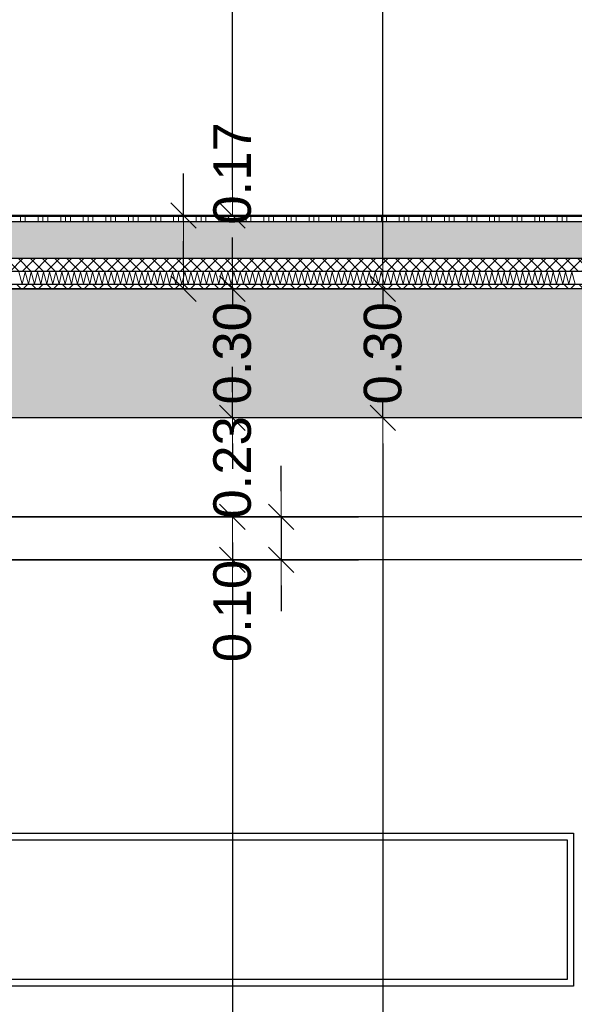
# Model space of a CAD drawing. Header units: metres. Extents: x -14.6 to 48.9, y -22.2 to 2.8.
# Tile 63 of 79: x 17.5 to 18.7, y -7.9 to -5.6. Entities that reach past the tile are written whole.
import ezdxf

# ---------------------------------------------------------------- set-up
doc = ezdxf.new("R2010")
doc.units = ezdxf.units.M
doc.header["$LTSCALE"] = 0.4
doc.header["$MEASUREMENT"] = 0
doc.layers.get('0').update_dxf_attribs({"color": 8, "lineweight": 9})
doc.layers.get('Defpoints').update_dxf_attribs({"color": 8, "lineweight": 9})
for name, color, linetype in [('Neubau_A-Decken', 8, 'Continuous'), ('Neubau_A-TB Wände', 8, 'Continuous'), ('Neubau_B-abgehängte Decke', 8, 'Continuous'), ('Neubau_B-Bodenaufbau', 8, 'Continuous'), ('Neubau_T-Bemaßung', 8, 'Continuous')]:
    doc.layers.add(name, color=color, linetype=linetype)
doc.styles.add('ERSTELLTER_STIL_2', font='arial.ttf')
doc.dimstyles.new('ERSTELLTER_STIL__1', dxfattribs={"dimtxt": 0.0875, "dimasz": 0.059375, "dimexe": 0.18, "dimexo": 0.0625, "dimgap": 0, "dimtad": 1, "dimzin": 0, "dimdsep": 46, "dimtxsty": 'ERSTELLTER_STIL_2', "dimblk": 'ARROWHEAD_6', "dimblk1": 'ARROWHEAD_6', "dimblk2": 'ARROWHEAD_6', "dimcen": 0.09, "dimclrd": 7, "dimclre": 7, "dimclrt": 7, "dimazin": 0, "dimtfac": 1, "dimtdec": 4, "dimtmove": 0, "dimatfit": 3, "dimfxl": 1, "dimtolj": 1, "dimtzin": 0, "dimarcsym": 0})

# ---------------------------------------------------------------- blocks, each defined once
blk = doc.blocks.new('*X255', base_point=(3718.7656, 0))
at = {"layer": 'Neubau_B-Bodenaufbau', "color": 7, "linetype": 'Continuous', "lineweight": 9}
for p, q in [((4101.1085, 4.0193), (4101.1161, 3.9907)), ((4101.1161, 3.9907), (4101.1228, 4.0193)), ((4101.1228, 4.0193), (4101.1304, 3.9907)), ((4101.1304, 3.9907), (4101.137, 4.0193)), ((4101.137, 4.0193), (4101.1447, 3.9907)), ((4101.1447, 3.9907), (4101.1513, 4.0193)), ((4101.1513, 4.0193), (4101.159, 3.9907)), ((4101.159, 3.9907), (4101.1656, 4.0193)), ((4101.1656, 4.0193), (4101.1733, 3.9907)), ((4101.1733, 3.9907), (4101.1799, 4.0193)), ((4101.1799, 4.0193), (4101.1876, 3.9907)), ((4101.1876, 3.9907), (4101.1942, 4.0193)), ((4101.1942, 4.0193), (4101.2018, 3.9907)), ((4101.2018, 3.9907), (4101.2085, 4.0193)), ((4101.2085, 4.0193), (4101.2161, 3.9907)), ((4101.2161, 3.9907), (4101.2228, 4.0193)), ((4101.2228, 4.0193), (4101.2304, 3.9907)), ((4101.2304, 3.9907), (4101.237, 4.0193)), ((4101.237, 4.0193), (4101.2447, 3.9907)), ((4101.2447, 3.9907), (4101.2513, 4.0193)), ((4101.2513, 4.0193), (4101.259, 3.9907)), ((4101.259, 3.9907), (4101.2656, 4.0193)), ((4101.2656, 4.0193), (4101.2733, 3.9907)), ((4101.2733, 3.9907), (4101.2799, 4.0193)), ((4101.2799, 4.0193), (4101.2876, 3.9907)), ((4101.2876, 3.9907), (4101.2942, 4.0193)), ((4101.2942, 4.0193), (4101.3018, 3.9907)), ((4101.3018, 3.9907), (4101.3085, 4.0193)), ((4101.3085, 4.0193), (4101.3161, 3.9907)), ((4101.3161, 3.9907), (4101.3228, 4.0193)), ((4101.3228, 4.0193), (4101.3304, 3.9907)), ((4101.3304, 3.9907), (4101.337, 4.0193)), ((4101.337, 4.0193), (4101.3447, 3.9907)), ((4101.3447, 3.9907), (4101.3513, 4.0193)), ((4101.3513, 4.0193), (4101.359, 3.9907)), ((4101.359, 3.9907), (4101.3656, 4.0193)), ((4101.3656, 4.0193), (4101.3733, 3.9907)), ((4101.3733, 3.9907), (4101.3799, 4.0193)), ((4101.3799, 4.0193), (4101.3876, 3.9907)), ((4101.3876, 3.9907), (4101.3942, 4.0193)), ((4101.3942, 4.0193), (4101.4018, 3.9907)), ((4101.4018, 3.9907), (4101.4085, 4.0193)), ((4101.4085, 4.0193), (4101.4161, 3.9907)), ((4101.4161, 3.9907), (4101.4228, 4.0193)), ((4101.4228, 4.0193), (4101.4304, 3.9907)), ((4101.4304, 3.9907), (4101.437, 4.0193)), ((4101.437, 4.0193), (4101.4447, 3.9907)), ((4101.4447, 3.9907), (4101.4513, 4.0193)), ((4101.4513, 4.0193), (4101.459, 3.9907)), ((4101.459, 3.9907), (4101.4656, 4.0193)), ((4101.4656, 4.0193), (4101.4733, 3.9907)), ((4101.4733, 3.9907), (4101.4799, 4.0193)), ((4101.4799, 4.0193), (4101.4876, 3.9907)), ((4101.4876, 3.9907), (4101.4942, 4.0193)), ((4101.4942, 4.0193), (4101.5018, 3.9907)), ((4101.5018, 3.9907), (4101.5085, 4.0193)), ((4101.5085, 4.0193), (4101.5161, 3.9907)), ((4101.5161, 3.9907), (4101.5228, 4.0193)), ((4101.5228, 4.0193), (4101.5304, 3.9907)), ((4101.5304, 3.9907), (4101.537, 4.0193)), ((4101.537, 4.0193), (4101.5447, 3.9907)), ((4101.5447, 3.9907), (4101.5513, 4.0193)), ((4101.5513, 4.0193), (4101.559, 3.9907)), ((4101.559, 3.9907), (4101.5656, 4.0193)), ((4101.5656, 4.0193), (4101.5733, 3.9907)), ((4101.5733, 3.9907), (4101.5799, 4.0193)), ((4101.5799, 4.0193), (4101.5876, 3.9907)), ((4101.5876, 3.9907), (4101.5942, 4.0193)), ((4101.5942, 4.0193), (4101.6018, 3.9907)), ((4101.6018, 3.9907), (4101.6085, 4.0193)), ((4101.6085, 4.0193), (4101.6161, 3.9907)), ((4101.6161, 3.9907), (4101.6228, 4.0193)), ((4101.6228, 4.0193), (4101.6304, 3.9907)), ((4101.6304, 3.9907), (4101.637, 4.0193)), ((4101.637, 4.0193), (4101.6447, 3.9907)), ((4101.6447, 3.9907), (4101.6513, 4.0193)), ((4101.6513, 4.0193), (4101.659, 3.9907)), ((4101.659, 3.9907), (4101.6656, 4.0193)), ((4101.6656, 4.0193), (4101.6733, 3.9907)), ((4101.6733, 3.9907), (4101.6799, 4.0193)), ((4101.6799, 4.0193), (4101.6876, 3.9907)), ((4101.6876, 3.9907), (4101.6942, 4.0193)), ((4101.6942, 4.0193), (4101.7018, 3.9907)), ((4101.7018, 3.9907), (4101.7085, 4.0193)), ((4101.7085, 4.0193), (4101.7161, 3.9907)), ((4101.7161, 3.9907), (4101.7228, 4.0193)), ((4101.7228, 4.0193), (4101.7304, 3.9907)), ((4101.7304, 3.9907), (4101.737, 4.0193)), ((4101.737, 4.0193), (4101.7447, 3.9907)), ((4101.7447, 3.9907), (4101.7513, 4.0193)), ((4101.7513, 4.0193), (4101.759, 3.9907)), ((4101.759, 3.9907), (4101.7656, 4.0193)), ((4101.7656, 4.0193), (4101.7733, 3.9907)), ((4101.7733, 3.9907), (4101.7799, 4.0193)), ((4101.7799, 4.0193), (4101.7876, 3.9907)), ((4101.7876, 3.9907), (4101.7942, 4.0193)), ((4101.7942, 4.0193), (4101.8018, 3.9907)), ((4101.8018, 3.9907), (4101.8085, 4.0193)), ((4101.8085, 4.0193), (4101.8161, 3.9907)), ((4101.8161, 3.9907), (4101.8228, 4.0193)), ((4101.8228, 4.0193), (4101.8304, 3.9907)), ((4101.8304, 3.9907), (4101.837, 4.0193)), ((4101.837, 4.0193), (4101.8447, 3.9907)), ((4101.8447, 3.9907), (4101.8513, 4.0193)), ((4101.8513, 4.0193), (4101.859, 3.9907)), ((4101.859, 3.9907), (4101.8656, 4.0193)), ((4101.8656, 4.0193), (4101.8733, 3.9907)), ((4101.8733, 3.9907), (4101.8799, 4.0193)), ((4101.8799, 4.0193), (4101.8876, 3.9907)), ((4101.8876, 3.9907), (4101.8942, 4.0193)), ((4101.8942, 4.0193), (4101.9018, 3.9907)), ((4101.9018, 3.9907), (4101.9085, 4.0193)), ((4101.9085, 4.0193), (4101.9161, 3.9907)), ((4101.9161, 3.9907), (4101.9228, 4.0193)), ((4101.9228, 4.0193), (4101.9304, 3.9907)), ((4101.9304, 3.9907), (4101.937, 4.0193)), ((4101.937, 4.0193), (4101.9447, 3.9907)), ((4101.9447, 3.9907), (4101.9513, 4.0193)), ((4101.9513, 4.0193), (4101.959, 3.9907)), ((4101.959, 3.9907), (4101.9656, 4.0193)), ((4101.9656, 4.0193), (4101.9733, 3.9907)), ((4101.9733, 3.9907), (4101.9799, 4.0193)), ((4101.9799, 4.0193), (4101.9876, 3.9907)), ((4101.9876, 3.9907), (4101.9942, 4.0193)), ((4101.9942, 4.0193), (4102.0018, 3.9907)), ((4102.0018, 3.9907), (4102.0085, 4.0193)), ((4102.0085, 4.0193), (4102.0161, 3.9907)), ((4102.0161, 3.9907), (4102.0228, 4.0193)), ((4102.0228, 4.0193), (4102.0304, 3.9907)), ((4102.0304, 3.9907), (4102.037, 4.0193)), ((4102.037, 4.0193), (4102.0447, 3.9907)), ((4102.0447, 3.9907), (4102.0513, 4.0193)), ((4102.0513, 4.0193), (4102.059, 3.9907)), ((4102.059, 3.9907), (4102.0656, 4.0193)), ((4102.0656, 4.0193), (4102.0733, 3.9907)), ((4102.0733, 3.9907), (4102.0799, 4.0193)), ((4102.0799, 4.0193), (4102.0876, 3.9907)), ((4102.0876, 3.9907), (4102.0942, 4.0193)), ((4102.0942, 4.0193), (4102.1018, 3.9907)), ((4102.1018, 3.9907), (4102.1085, 4.0193)), ((4102.1085, 4.0193), (4102.1161, 3.9907)), ((4102.1161, 3.9907), (4102.1228, 4.0193)), ((4102.1228, 4.0193), (4102.1304, 3.9907)), ((4102.1304, 3.9907), (4102.137, 4.0193)), ((4102.137, 4.0193), (4102.1447, 3.9907)), ((4102.1447, 3.9907), (4102.1513, 4.0193)), ((4102.1513, 4.0193), (4102.159, 3.9907)), ((4102.159, 3.9907), (4102.1656, 4.0193)), ((4102.1656, 4.0193), (4102.1733, 3.9907)), ((4102.1733, 3.9907), (4102.1799, 4.0193)), ((4102.1799, 4.0193), (4102.1876, 3.9907)), ((4102.1876, 3.9907), (4102.1942, 4.0193)), ((4102.1942, 4.0193), (4102.2018, 3.9907)), ((4102.2018, 3.9907), (4102.2085, 4.0193)), ((4102.2085, 4.0193), (4102.2161, 3.9907)), ((4102.2161, 3.9907), (4102.2228, 4.0193)), ((4102.2228, 4.0193), (4102.2304, 3.9907)), ((4102.2304, 3.9907), (4102.237, 4.0193)), ((4102.237, 4.0193), (4102.2447, 3.9907)), ((4102.2447, 3.9907), (4102.2513, 4.0193)), ((4102.2513, 4.0193), (4102.259, 3.9907)), ((4102.259, 3.9907), (4102.2656, 4.0193)), ((4102.2656, 4.0193), (4102.2733, 3.9907)), ((4102.2733, 3.9907), (4102.2799, 4.0193)), ((4102.2799, 4.0193), (4102.2876, 3.9907)), ((4102.2876, 3.9907), (4102.2942, 4.0193)), ((4102.2942, 4.0193), (4102.3018, 3.9907)), ((4102.3018, 3.9907), (4102.3085, 4.0193)), ((4102.3085, 4.0193), (4102.3161, 3.9907)), ((4102.3161, 3.9907), (4102.3228, 4.0193)), ((4102.3228, 4.0193), (4102.3304, 3.9907)), ((4102.3304, 3.9907), (4102.337, 4.0193)), ((4102.337, 4.0193), (4102.3447, 3.9907)), ((4102.3447, 3.9907), (4102.3513, 4.0193)), ((4102.3513, 4.0193), (4102.359, 3.9907)), ((4102.359, 3.9907), (4102.3656, 4.0193)), ((4102.3656, 4.0193), (4102.3733, 3.9907)), ((4102.3733, 3.9907), (4102.3799, 4.0193)), ((4102.3799, 4.0193), (4102.3876, 3.9907)), ((4102.3876, 3.9907), (4102.3942, 4.0193)), ((4102.3942, 4.0193), (4102.4018, 3.9907))]:
    blk.add_line(p, q, dxfattribs=at)
blk = doc.blocks.new('*X256', base_point=(3718.7656, 0))
at = {"layer": 'Neubau_B-Bodenaufbau', "color": 7, "linetype": 'Continuous', "lineweight": 9}
for p, q in [((4101.0706, 4.1475), (4101.1231, 4.1475)), ((4101.1119, 4.15), (4101.1119, 4.1475)), ((4101.1119, 4.1475), (4101.1119, 4.135)), ((4101.1231, 4.15), (4101.1231, 4.1475)), ((4101.1231, 4.1475), (4101.1756, 4.1475)), ((4101.1231, 4.1475), (4101.1231, 4.135)), ((4101.1531, 4.15), (4101.1531, 4.1475)), ((4101.1531, 4.1475), (4101.1531, 4.135)), ((4101.1644, 4.15), (4101.1644, 4.1475)), ((4101.1644, 4.1475), (4101.1644, 4.135)), ((4101.1756, 4.15), (4101.1756, 4.1475)), ((4101.1756, 4.1475), (4101.2281, 4.1475)), ((4101.1756, 4.1475), (4101.1756, 4.135)), ((4101.2056, 4.15), (4101.2056, 4.1475)), ((4101.2056, 4.1475), (4101.2056, 4.135)), ((4101.2169, 4.15), (4101.2169, 4.1475)), ((4101.2169, 4.1475), (4101.2169, 4.135)), ((4101.2281, 4.15), (4101.2281, 4.1475)), ((4101.2281, 4.1475), (4101.2806, 4.1475)), ((4101.2281, 4.1475), (4101.2281, 4.135)), ((4101.2581, 4.15), (4101.2581, 4.1475)), ((4101.2581, 4.1475), (4101.2581, 4.135)), ((4101.2694, 4.15), (4101.2694, 4.1475)), ((4101.2694, 4.1475), (4101.2694, 4.135)), ((4101.2806, 4.15), (4101.2806, 4.1475)), ((4101.2806, 4.1475), (4101.3331, 4.1475)), ((4101.2806, 4.1475), (4101.2806, 4.135)), ((4101.3106, 4.15), (4101.3106, 4.1475)), ((4101.3106, 4.1475), (4101.3106, 4.135)), ((4101.3219, 4.15), (4101.3219, 4.1475)), ((4101.3219, 4.1475), (4101.3219, 4.135)), ((4101.3331, 4.15), (4101.3331, 4.1475)), ((4101.3331, 4.1475), (4101.3856, 4.1475)), ((4101.3331, 4.1475), (4101.3331, 4.135)), ((4101.3631, 4.15), (4101.3631, 4.1475)), ((4101.3631, 4.1475), (4101.3631, 4.135)), ((4101.3744, 4.15), (4101.3744, 4.1475)), ((4101.3744, 4.1475), (4101.3744, 4.135)), ((4101.3856, 4.15), (4101.3856, 4.1475)), ((4101.3856, 4.1475), (4101.4381, 4.1475)), ((4101.3856, 4.1475), (4101.3856, 4.135)), ((4101.4156, 4.15), (4101.4156, 4.1475)), ((4101.4156, 4.1475), (4101.4156, 4.135)), ((4101.4269, 4.15), (4101.4269, 4.1475)), ((4101.4269, 4.1475), (4101.4269, 4.135)), ((4101.4381, 4.15), (4101.4381, 4.1475)), ((4101.4381, 4.1475), (4101.4906, 4.1475)), ((4101.4381, 4.1475), (4101.4381, 4.135)), ((4101.4681, 4.15), (4101.4681, 4.1475)), ((4101.4681, 4.1475), (4101.4681, 4.135)), ((4101.4794, 4.15), (4101.4794, 4.1475)), ((4101.4794, 4.1475), (4101.4794, 4.135)), ((4101.4906, 4.15), (4101.4906, 4.1475)), ((4101.4906, 4.1475), (4101.5431, 4.1475)), ((4101.4906, 4.1475), (4101.4906, 4.135)), ((4101.5206, 4.15), (4101.5206, 4.1475)), ((4101.5206, 4.1475), (4101.5206, 4.135)), ((4101.5319, 4.15), (4101.5319, 4.1475)), ((4101.5319, 4.1475), (4101.5319, 4.135)), ((4101.5431, 4.15), (4101.5431, 4.1475)), ((4101.5431, 4.1475), (4101.5956, 4.1475)), ((4101.5431, 4.1475), (4101.5431, 4.135)), ((4101.5731, 4.15), (4101.5731, 4.1475)), ((4101.5731, 4.1475), (4101.5731, 4.135)), ((4101.5844, 4.15), (4101.5844, 4.1475)), ((4101.5844, 4.1475), (4101.5844, 4.135)), ((4101.5956, 4.15), (4101.5956, 4.1475)), ((4101.5956, 4.1475), (4101.6481, 4.1475)), ((4101.5956, 4.1475), (4101.5956, 4.135)), ((4101.6256, 4.15), (4101.6256, 4.1475)), ((4101.6256, 4.1475), (4101.6256, 4.135)), ((4101.6369, 4.15), (4101.6369, 4.1475)), ((4101.6369, 4.1475), (4101.6369, 4.135)), ((4101.6481, 4.15), (4101.6481, 4.1475)), ((4101.6481, 4.1475), (4101.7006, 4.1475)), ((4101.6481, 4.1475), (4101.6481, 4.135)), ((4101.6781, 4.15), (4101.6781, 4.1475)), ((4101.6781, 4.1475), (4101.6781, 4.135)), ((4101.6894, 4.15), (4101.6894, 4.1475)), ((4101.6894, 4.1475), (4101.6894, 4.135)), ((4101.7006, 4.15), (4101.7006, 4.1475)), ((4101.7006, 4.1475), (4101.7531, 4.1475)), ((4101.7006, 4.1475), (4101.7006, 4.135)), ((4101.7306, 4.15), (4101.7306, 4.1475)), ((4101.7306, 4.1475), (4101.7306, 4.135)), ((4101.7419, 4.15), (4101.7419, 4.1475)), ((4101.7419, 4.1475), (4101.7419, 4.135)), ((4101.7531, 4.15), (4101.7531, 4.1475)), ((4101.7531, 4.1475), (4101.8056, 4.1475)), ((4101.7531, 4.1475), (4101.7531, 4.135)), ((4101.7831, 4.15), (4101.7831, 4.1475)), ((4101.7831, 4.1475), (4101.7831, 4.135)), ((4101.7944, 4.15), (4101.7944, 4.1475)), ((4101.7944, 4.1475), (4101.7944, 4.135)), ((4101.8056, 4.15), (4101.8056, 4.1475)), ((4101.8056, 4.1475), (4101.8581, 4.1475)), ((4101.8056, 4.1475), (4101.8056, 4.135)), ((4101.8356, 4.15), (4101.8356, 4.1475)), ((4101.8356, 4.1475), (4101.8356, 4.135)), ((4101.8469, 4.15), (4101.8469, 4.1475)), ((4101.8469, 4.1475), (4101.8469, 4.135)), ((4101.8581, 4.15), (4101.8581, 4.1475)), ((4101.8581, 4.1475), (4101.9106, 4.1475)), ((4101.8581, 4.1475), (4101.8581, 4.135)), ((4101.8881, 4.15), (4101.8881, 4.1475)), ((4101.8881, 4.1475), (4101.8881, 4.135)), ((4101.8994, 4.15), (4101.8994, 4.1475)), ((4101.8994, 4.1475), (4101.8994, 4.135)), ((4101.9106, 4.15), (4101.9106, 4.1475)), ((4101.9106, 4.1475), (4101.9631, 4.1475)), ((4101.9106, 4.1475), (4101.9106, 4.135)), ((4101.9406, 4.15), (4101.9406, 4.1475)), ((4101.9406, 4.1475), (4101.9406, 4.135)), ((4101.9519, 4.15), (4101.9519, 4.1475)), ((4101.9519, 4.1475), (4101.9519, 4.135)), ((4101.9631, 4.15), (4101.9631, 4.1475)), ((4101.9631, 4.1475), (4102.0156, 4.1475)), ((4101.9631, 4.1475), (4101.9631, 4.135)), ((4101.9931, 4.15), (4101.9931, 4.1475)), ((4101.9931, 4.1475), (4101.9931, 4.135)), ((4102.0044, 4.15), (4102.0044, 4.1475)), ((4102.0044, 4.1475), (4102.0044, 4.135)), ((4102.0156, 4.15), (4102.0156, 4.1475)), ((4102.0156, 4.1475), (4102.0681, 4.1475)), ((4102.0156, 4.1475), (4102.0156, 4.135)), ((4102.0456, 4.15), (4102.0456, 4.1475)), ((4102.0456, 4.1475), (4102.0456, 4.135)), ((4102.0569, 4.15), (4102.0569, 4.1475)), ((4102.0569, 4.1475), (4102.0569, 4.135)), ((4102.0681, 4.15), (4102.0681, 4.1475)), ((4102.0681, 4.1475), (4102.1206, 4.1475)), ((4102.0681, 4.1475), (4102.0681, 4.135)), ((4102.0981, 4.15), (4102.0981, 4.1475)), ((4102.0981, 4.1475), (4102.0981, 4.135)), ((4102.1094, 4.15), (4102.1094, 4.1475)), ((4102.1094, 4.1475), (4102.1094, 4.135)), ((4102.1206, 4.15), (4102.1206, 4.1475)), ((4102.1206, 4.1475), (4102.1731, 4.1475)), ((4102.1206, 4.1475), (4102.1206, 4.135)), ((4102.1506, 4.15), (4102.1506, 4.1475)), ((4102.1506, 4.1475), (4102.1506, 4.135)), ((4102.1619, 4.15), (4102.1619, 4.1475)), ((4102.1619, 4.1475), (4102.1619, 4.135)), ((4102.1731, 4.15), (4102.1731, 4.1475)), ((4102.1731, 4.1475), (4102.2256, 4.1475)), ((4102.1731, 4.1475), (4102.1731, 4.135)), ((4102.2031, 4.15), (4102.2031, 4.1475)), ((4102.2031, 4.1475), (4102.2031, 4.135)), ((4102.2144, 4.15), (4102.2144, 4.1475)), ((4102.2144, 4.1475), (4102.2144, 4.135)), ((4102.2256, 4.15), (4102.2256, 4.1475)), ((4102.2256, 4.1475), (4102.2781, 4.1475)), ((4102.2256, 4.1475), (4102.2256, 4.135)), ((4102.2556, 4.15), (4102.2556, 4.1475)), ((4102.2556, 4.1475), (4102.2556, 4.135)), ((4102.2669, 4.15), (4102.2669, 4.1475)), ((4102.2669, 4.1475), (4102.2669, 4.135)), ((4102.2781, 4.15), (4102.2781, 4.1475)), ((4102.2781, 4.1475), (4102.3306, 4.1475)), ((4102.2781, 4.1475), (4102.2781, 4.135)), ((4102.3081, 4.15), (4102.3081, 4.1475)), ((4102.3081, 4.1475), (4102.3081, 4.135)), ((4102.3194, 4.15), (4102.3194, 4.1475)), ((4102.3194, 4.1475), (4102.3194, 4.135)), ((4102.3306, 4.15), (4102.3306, 4.1475)), ((4102.3306, 4.1475), (4102.3831, 4.1475)), ((4102.3306, 4.1475), (4102.3306, 4.135)), ((4102.3606, 4.15), (4102.3606, 4.1475)), ((4102.3606, 4.1475), (4102.3606, 4.135)), ((4102.3719, 4.15), (4102.3719, 4.1475)), ((4102.3719, 4.1475), (4102.3719, 4.135)), ((4102.3831, 4.15), (4102.3831, 4.1475)), ((4102.3831, 4.1475), (4102.4356, 4.1475)), ((4102.3831, 4.1475), (4102.3831, 4.135)), ((4101.0706, 4.1363), (4101.1231, 4.1363)), ((4101.1231, 4.1363), (4101.1756, 4.1363)), ((4101.1756, 4.1363), (4101.2281, 4.1363)), ((4101.2281, 4.1363), (4101.2806, 4.1363)), ((4101.2806, 4.1363), (4101.3331, 4.1363)), ((4101.3331, 4.1363), (4101.3856, 4.1363)), ((4101.3856, 4.1363), (4101.4381, 4.1363)), ((4101.4381, 4.1363), (4101.4906, 4.1363)), ((4101.4906, 4.1363), (4101.5431, 4.1363)), ((4101.5431, 4.1363), (4101.5956, 4.1363)), ((4101.5956, 4.1363), (4101.6481, 4.1363)), ((4101.6481, 4.1363), (4101.7006, 4.1363)), ((4101.7006, 4.1363), (4101.7531, 4.1363)), ((4101.7531, 4.1363), (4101.8056, 4.1363)), ((4101.8056, 4.1363), (4101.8581, 4.1363)), ((4101.8581, 4.1363), (4101.9106, 4.1363)), ((4101.9106, 4.1363), (4101.9631, 4.1363)), ((4101.9631, 4.1363), (4102.0156, 4.1363)), ((4102.0156, 4.1363), (4102.0681, 4.1363)), ((4102.0681, 4.1363), (4102.1206, 4.1363)), ((4102.1206, 4.1363), (4102.1731, 4.1363)), ((4102.1731, 4.1363), (4102.2256, 4.1363)), ((4102.2256, 4.1363), (4102.2781, 4.1363)), ((4102.2781, 4.1363), (4102.3306, 4.1363)), ((4102.3306, 4.1363), (4102.3831, 4.1363)), ((4102.3831, 4.1363), (4102.4356, 4.1363))]:
    blk.add_line(p, q, dxfattribs=at)
blk = doc.blocks.new('ARROWHEAD_6')
at = {"color": 0, "linetype": 'Continuous', "lineweight": 0}
for p, q in [((-0.5, -0.5), (0.5, 0.5)), ((0, 0), (-1, 0))]:
    blk.add_line(p, q, dxfattribs=at)
blk = doc.blocks.new('*D313')
at = {"layer": 'Defpoints', "color": 0, "linetype": 'Continuous', "transparency": 16777216}
for p in [(5.5166, -6.495), (23.555, -6.495), (13.115, -6.725)]:
    blk.add_point(p, dxfattribs=at)
at = {"layer": 'Neubau_T-Bemaßung', "linetype": 'Continuous', "lineweight": -2, "transparency": 16777216}
for p, q in [((5.5166, -6.4356), (5.5166, -6.3763)), ((23.4925, -6.495), (5.3366, -6.495)), ((5.5166, -6.495), (5.5166, -6.4965)), ((13.0525, -6.725), (5.3366, -6.725)), ((5.5166, -6.725), (5.5166, -6.7238)), ((5.5166, -6.7844), (5.5166, -6.8438))]:
    blk.add_line(p, q, dxfattribs=at)
at = {"layer": 'Neubau_T-Bemaßung', "linetype": 'Continuous', "lineweight": -2, "transparency": 16777216, "xscale": 0.059375, "yscale": 0.059375, "zscale": 0.059375}
for p, rotation in [((5.5166, -6.495), 270), ((5.5166, -6.725), 90)]:
    blk.add_blockref('ARROWHEAD_6', p, dxfattribs=dict(at, rotation=rotation))
at = {"layer": 'Neubau_T-Bemaßung', "linetype": 'Continuous', "transparency": 16777216, "insert": (5.5166, -6.6101), "char_height": 0.0875, "attachment_point": 5, "rotation": 90, "style": 'ERSTELLTER_STIL_2'}
blk.add_mtext('\\A1;0.23', dxfattribs=at)
blk = doc.blocks.new('*D314')
at = {"layer": 'Defpoints', "color": 0, "linetype": 'Continuous', "transparency": 16777216}
for p in [(5.5166, -6.195), (11.6275, -6.195), (23.555, -6.495)]:
    blk.add_point(p, dxfattribs=at)
at = {"layer": 'Neubau_T-Bemaßung', "linetype": 'Continuous', "lineweight": -2, "transparency": 16777216}
for p, q in [((5.5166, -6.1356), (5.5166, -6.0763)), ((11.565, -6.195), (5.3366, -6.195)), ((5.5166, -6.195), (5.5166, -6.2317)), ((5.5166, -6.495), (5.5166, -6.4586)), ((23.4925, -6.495), (5.3366, -6.495)), ((5.5166, -6.5544), (5.5166, -6.6138))]:
    blk.add_line(p, q, dxfattribs=at)
at = {"layer": 'Neubau_T-Bemaßung', "linetype": 'Continuous', "lineweight": -2, "transparency": 16777216, "xscale": 0.059375, "yscale": 0.059375, "zscale": 0.059375}
for p, rotation in [((5.5166, -6.195), 270), ((5.5166, -6.495), 90)]:
    blk.add_blockref('ARROWHEAD_6', p, dxfattribs=dict(at, rotation=rotation))
at = {"layer": 'Neubau_T-Bemaßung', "linetype": 'Continuous', "transparency": 16777216, "insert": (5.5166, -6.3451), "char_height": 0.0875, "attachment_point": 5, "rotation": 90, "style": 'ERSTELLTER_STIL_2'}
blk.add_mtext('\\A1;0.30', dxfattribs=at)
blk = doc.blocks.new('*D324')
at = {"layer": 'Defpoints', "color": 0, "linetype": 'Continuous', "transparency": 16777216}
for p in [(5.8666, -6.495), (23.555, -6.495), (23.73, -10.355)]:
    blk.add_point(p, dxfattribs=at)
at = {"layer": 'Neubau_T-Bemaßung', "linetype": 'Continuous', "lineweight": -2, "transparency": 16777216}
for p, q in [((23.4925, -6.495), (5.6866, -6.495)), ((5.8666, -6.5544), (5.8666, -8.3149)), ((5.8666, -10.2956), (5.8666, -8.5421)), ((23.6675, -10.355), (5.6866, -10.355))]:
    blk.add_line(p, q, dxfattribs=at)
at = {"layer": 'Neubau_T-Bemaßung', "linetype": 'Continuous', "lineweight": -2, "transparency": 16777216, "xscale": 0.059375, "yscale": 0.059375, "zscale": 0.059375}
for p, rotation in [((5.8666, -6.495), 90), ((5.8666, -10.355), 270)]:
    blk.add_blockref('ARROWHEAD_6', p, dxfattribs=dict(at, rotation=rotation))
at = {"layer": 'Neubau_T-Bemaßung', "linetype": 'Continuous', "transparency": 16777216, "insert": (5.8666, -8.4285), "char_height": 0.0875, "attachment_point": 5, "rotation": 90, "style": 'ERSTELLTER_STIL_2'}
blk.add_mtext('\\A1;3.86', dxfattribs=at)
blk = doc.blocks.new('*D325')
at = {"layer": 'Defpoints', "color": 0, "linetype": 'Continuous', "transparency": 16777216}
for p in [(5.8666, -6.195), (11.6275, -6.195), (23.555, -6.495)]:
    blk.add_point(p, dxfattribs=at)
at = {"layer": 'Neubau_T-Bemaßung', "linetype": 'Continuous', "lineweight": -2, "transparency": 16777216}
for p, q in [((5.8666, -6.1356), (5.8666, -6.0763)), ((11.565, -6.195), (5.6866, -6.195)), ((5.8666, -6.195), (5.8666, -6.2317)), ((5.8666, -6.495), (5.8666, -6.4586)), ((23.4925, -6.495), (5.6866, -6.495)), ((5.8666, -6.5544), (5.8666, -6.6138))]:
    blk.add_line(p, q, dxfattribs=at)
at = {"layer": 'Neubau_T-Bemaßung', "linetype": 'Continuous', "lineweight": -2, "transparency": 16777216, "xscale": 0.059375, "yscale": 0.059375, "zscale": 0.059375}
for p, rotation in [((5.8666, -6.195), 270), ((5.8666, -6.495), 90)]:
    blk.add_blockref('ARROWHEAD_6', p, dxfattribs=dict(at, rotation=rotation))
at = {"layer": 'Neubau_T-Bemaßung', "linetype": 'Continuous', "transparency": 16777216, "insert": (5.8666, -6.3451), "char_height": 0.0875, "attachment_point": 5, "rotation": 90, "style": 'ERSTELLTER_STIL_2'}
blk.add_mtext('\\A1;0.30', dxfattribs=at)
blk = doc.blocks.new('*D326')
at = {"layer": 'Defpoints', "color": 0, "linetype": 'Continuous', "transparency": 16777216}
for p in [(5.8666, -2.695), (23.555, -2.695), (11.6275, -6.195)]:
    blk.add_point(p, dxfattribs=at)
at = {"layer": 'Neubau_T-Bemaßung', "linetype": 'Continuous', "lineweight": -2, "transparency": 16777216}
for p, q in [((23.4925, -2.695), (5.6866, -2.695)), ((5.8666, -2.7544), (5.8666, -4.335)), ((5.8666, -6.1356), (5.8666, -4.562)), ((11.565, -6.195), (5.6866, -6.195))]:
    blk.add_line(p, q, dxfattribs=at)
at = {"layer": 'Neubau_T-Bemaßung', "linetype": 'Continuous', "lineweight": -2, "transparency": 16777216, "xscale": 0.059375, "yscale": 0.059375, "zscale": 0.059375}
for p, rotation in [((5.8666, -2.695), 90), ((5.8666, -6.195), 270)]:
    blk.add_blockref('ARROWHEAD_6', p, dxfattribs=dict(at, rotation=rotation))
at = {"layer": 'Neubau_T-Bemaßung', "linetype": 'Continuous', "transparency": 16777216, "insert": (5.8666, -4.4485), "char_height": 0.0875, "attachment_point": 5, "rotation": 90, "style": 'ERSTELLTER_STIL_2'}
blk.add_mtext('\\A1;3.50', dxfattribs=at)
blk = doc.blocks.new('*D333')
at = {"layer": 'Defpoints', "color": 0, "linetype": 'Continuous', "transparency": 16777216}
for p in [(13.115, -6.825), (17.9513, -6.825), (-9.662, -10.175)]:
    blk.add_point(p, dxfattribs=at)
at = {"layer": 'Neubau_T-Bemaßung', "linetype": 'Continuous', "lineweight": -2, "transparency": 16777216}
for p, q in [((13.1775, -6.825), (18.1313, -6.825)), ((17.9513, -6.8844), (17.9513, -8.3896)), ((17.9513, -10.1156), (17.9513, -8.6174)), ((-9.5995, -10.175), (18.1313, -10.175))]:
    blk.add_line(p, q, dxfattribs=at)
at = {"layer": 'Neubau_T-Bemaßung', "linetype": 'Continuous', "lineweight": -2, "transparency": 16777216, "xscale": 0.059375, "yscale": 0.059375, "zscale": 0.059375}
for p, rotation in [((17.9513, -6.825), 90), ((17.9513, -10.175), 270)]:
    blk.add_blockref('ARROWHEAD_6', p, dxfattribs=dict(at, rotation=rotation))
at = {"layer": 'Neubau_T-Bemaßung', "linetype": 'Continuous', "transparency": 16777216, "insert": (17.9513, -8.5035), "char_height": 0.0875, "attachment_point": 5, "rotation": 90, "style": 'ERSTELLTER_STIL_2'}
blk.add_mtext('\\A1;3.35', dxfattribs=at)
blk = doc.blocks.new('*D334')
at = {"layer": 'Defpoints', "color": 0, "linetype": 'Continuous', "transparency": 16777216}
for p in [(13.115, -6.725), (18.0648, -6.725), (13.115, -6.825)]:
    blk.add_point(p, dxfattribs=at)
at = {"layer": 'Neubau_T-Bemaßung', "linetype": 'Continuous', "lineweight": -2, "transparency": 16777216}
for p, q in [((18.0648, -6.6656), (18.0648, -6.6063)), ((13.1775, -6.725), (18.2448, -6.725)), ((18.0648, -6.725), (18.0648, -6.825)), ((13.1775, -6.825), (18.2448, -6.825)), ((18.0648, -6.8844), (18.0648, -6.9438))]:
    blk.add_line(p, q, dxfattribs=at)
at = {"layer": 'Neubau_T-Bemaßung', "linetype": 'Continuous', "lineweight": -2, "transparency": 16777216, "xscale": 0.059375, "yscale": 0.059375, "zscale": 0.059375}
for p, rotation in [((18.0648, -6.725), 270), ((18.0648, -6.825), 90)]:
    blk.add_blockref('ARROWHEAD_6', p, dxfattribs=dict(at, rotation=rotation))
at = {"layer": 'Neubau_T-Bemaßung', "linetype": 'Continuous', "transparency": 16777216, "insert": (17.9513, -6.9438), "char_height": 0.0875, "attachment_point": 5, "rotation": 90, "style": 'ERSTELLTER_STIL_2'}
blk.add_mtext('\\A1;0.10', dxfattribs=at)
blk = doc.blocks.new('*D335')
at = {"layer": 'Defpoints', "color": 0, "linetype": 'Continuous', "transparency": 16777216}
for p in [(17.9513, -6.495), (23.555, -6.495), (13.115, -6.725)]:
    blk.add_point(p, dxfattribs=at)
at = {"layer": 'Neubau_T-Bemaßung', "linetype": 'Continuous', "lineweight": -2, "transparency": 16777216}
for p, q in [((17.9513, -6.4356), (17.9513, -6.3763)), ((23.4925, -6.495), (17.7713, -6.495)), ((17.9513, -6.495), (17.9513, -6.4965)), ((13.1775, -6.725), (18.1313, -6.725)), ((17.9513, -6.725), (17.9513, -6.7238)), ((17.9513, -6.7844), (17.9513, -6.8438))]:
    blk.add_line(p, q, dxfattribs=at)
at = {"layer": 'Neubau_T-Bemaßung', "linetype": 'Continuous', "lineweight": -2, "transparency": 16777216, "xscale": 0.059375, "yscale": 0.059375, "zscale": 0.059375}
for p, rotation in [((17.9513, -6.495), 270), ((17.9513, -6.725), 90)]:
    blk.add_blockref('ARROWHEAD_6', p, dxfattribs=dict(at, rotation=rotation))
at = {"layer": 'Neubau_T-Bemaßung', "linetype": 'Continuous', "transparency": 16777216, "insert": (17.9513, -6.6101), "char_height": 0.0875, "attachment_point": 5, "rotation": 90, "style": 'ERSTELLTER_STIL_2'}
blk.add_mtext('\\A1;0.23', dxfattribs=at)
blk = doc.blocks.new('*D336')
at = {"layer": 'Defpoints', "color": 0, "linetype": 'Continuous', "transparency": 16777216}
for p in [(11.6275, -6.195), (17.9513, -6.195), (23.555, -6.495)]:
    blk.add_point(p, dxfattribs=at)
at = {"layer": 'Neubau_T-Bemaßung', "linetype": 'Continuous', "lineweight": -2, "transparency": 16777216}
for p, q in [((17.9513, -6.1356), (17.9513, -6.0763)), ((11.69, -6.195), (18.1313, -6.195)), ((17.9513, -6.195), (17.9513, -6.2317)), ((17.9513, -6.495), (17.9513, -6.4586)), ((23.4925, -6.495), (17.7713, -6.495)), ((17.9513, -6.5544), (17.9513, -6.6138))]:
    blk.add_line(p, q, dxfattribs=at)
at = {"layer": 'Neubau_T-Bemaßung', "linetype": 'Continuous', "lineweight": -2, "transparency": 16777216, "xscale": 0.059375, "yscale": 0.059375, "zscale": 0.059375}
for p, rotation in [((17.9513, -6.195), 270), ((17.9513, -6.495), 90)]:
    blk.add_blockref('ARROWHEAD_6', p, dxfattribs=dict(at, rotation=rotation))
at = {"layer": 'Neubau_T-Bemaßung', "linetype": 'Continuous', "transparency": 16777216, "insert": (17.9513, -6.3451), "char_height": 0.0875, "attachment_point": 5, "rotation": 90, "style": 'ERSTELLTER_STIL_2'}
blk.add_mtext('\\A1;0.30', dxfattribs=at)
blk = doc.blocks.new('*D337')
at = {"layer": 'Defpoints', "color": 0, "linetype": 'Continuous', "transparency": 16777216}
for p in [(-9.662, -6.025), (17.8376, -6.025), (11.6275, -6.195)]:
    blk.add_point(p, dxfattribs=at)
at = {"layer": 'Neubau_T-Bemaßung', "linetype": 'Continuous', "lineweight": -2, "transparency": 16777216}
for p, q in [((17.8376, -6.025), (17.8376, -5.9272)), ((-9.5995, -6.025), (18.0176, -6.025)), ((17.8376, -6.1356), (17.8376, -6.0844)), ((11.69, -6.195), (18.0176, -6.195))]:
    blk.add_line(p, q, dxfattribs=at)
at = {"layer": 'Neubau_T-Bemaßung', "linetype": 'Continuous', "lineweight": -2, "transparency": 16777216, "xscale": 0.059375, "yscale": 0.059375, "zscale": 0.059375}
for p, rotation in [((17.8376, -6.025), 90), ((17.8376, -6.195), 270)]:
    blk.add_blockref('ARROWHEAD_6', p, dxfattribs=dict(at, rotation=rotation))
at = {"layer": 'Neubau_T-Bemaßung', "linetype": 'Continuous', "transparency": 16777216, "insert": (17.9513, -5.9272), "char_height": 0.0875, "attachment_point": 5, "rotation": 90, "style": 'ERSTELLTER_STIL_2'}
blk.add_mtext('\\A1;0.17', dxfattribs=at)
blk = doc.blocks.new('*D338')
at = {"layer": 'Defpoints', "color": 0, "linetype": 'Continuous', "transparency": 16777216}
for p in [(3.59, -3.025), (17.9513, -3.025), (-9.662, -6.025)]:
    blk.add_point(p, dxfattribs=at)
at = {"layer": 'Neubau_T-Bemaßung', "linetype": 'Continuous', "lineweight": -2, "transparency": 16777216}
for p, q in [((3.6525, -3.025), (18.1313, -3.025)), ((17.9513, -3.0844), (17.9513, -4.415)), ((17.9513, -5.9656), (17.9513, -4.642)), ((-9.5995, -6.025), (18.1313, -6.025))]:
    blk.add_line(p, q, dxfattribs=at)
at = {"layer": 'Neubau_T-Bemaßung', "linetype": 'Continuous', "lineweight": -2, "transparency": 16777216, "xscale": 0.059375, "yscale": 0.059375, "zscale": 0.059375}
for p, rotation in [((17.9513, -3.025), 90), ((17.9513, -6.025), 270)]:
    blk.add_blockref('ARROWHEAD_6', p, dxfattribs=dict(at, rotation=rotation))
at = {"layer": 'Neubau_T-Bemaßung', "linetype": 'Continuous', "transparency": 16777216, "insert": (17.9513, -4.5285), "char_height": 0.0875, "attachment_point": 5, "rotation": 90, "style": 'ERSTELLTER_STIL_2'}
blk.add_mtext('\\A1;3.00', dxfattribs=at)
blk = doc.blocks.new('*D344')
at = {"layer": 'Defpoints', "color": 0, "linetype": 'Continuous', "transparency": 16777216}
for p in [(18.3013, -6.495), (23.555, -6.495), (23.73, -10.355)]:
    blk.add_point(p, dxfattribs=at)
at = {"layer": 'Neubau_T-Bemaßung', "linetype": 'Continuous', "lineweight": -2, "transparency": 16777216}
for p, q in [((23.4925, -6.495), (18.1213, -6.495)), ((18.3013, -6.5544), (18.3013, -8.3149)), ((18.3013, -10.2956), (18.3013, -8.5421)), ((23.6675, -10.355), (18.1213, -10.355))]:
    blk.add_line(p, q, dxfattribs=at)
at = {"layer": 'Neubau_T-Bemaßung', "linetype": 'Continuous', "lineweight": -2, "transparency": 16777216, "xscale": 0.059375, "yscale": 0.059375, "zscale": 0.059375}
for p, rotation in [((18.3013, -6.495), 90), ((18.3013, -10.355), 270)]:
    blk.add_blockref('ARROWHEAD_6', p, dxfattribs=dict(at, rotation=rotation))
at = {"layer": 'Neubau_T-Bemaßung', "linetype": 'Continuous', "transparency": 16777216, "insert": (18.3013, -8.4285), "char_height": 0.0875, "attachment_point": 5, "rotation": 90, "style": 'ERSTELLTER_STIL_2'}
blk.add_mtext('\\A1;3.86', dxfattribs=at)
blk = doc.blocks.new('*D345')
at = {"layer": 'Defpoints', "color": 0, "linetype": 'Continuous', "transparency": 16777216}
for p in [(11.6275, -6.195), (18.3013, -6.195), (23.555, -6.495)]:
    blk.add_point(p, dxfattribs=at)
at = {"layer": 'Neubau_T-Bemaßung', "linetype": 'Continuous', "lineweight": -2, "transparency": 16777216}
for p, q in [((18.3013, -6.1356), (18.3013, -6.0763)), ((11.69, -6.195), (18.4813, -6.195)), ((18.3013, -6.195), (18.3013, -6.2317)), ((18.3013, -6.495), (18.3013, -6.4586)), ((23.4925, -6.495), (18.1213, -6.495)), ((18.3013, -6.5544), (18.3013, -6.6138))]:
    blk.add_line(p, q, dxfattribs=at)
at = {"layer": 'Neubau_T-Bemaßung', "linetype": 'Continuous', "lineweight": -2, "transparency": 16777216, "xscale": 0.059375, "yscale": 0.059375, "zscale": 0.059375}
for p, rotation in [((18.3013, -6.195), 270), ((18.3013, -6.495), 90)]:
    blk.add_blockref('ARROWHEAD_6', p, dxfattribs=dict(at, rotation=rotation))
at = {"layer": 'Neubau_T-Bemaßung', "linetype": 'Continuous', "transparency": 16777216, "insert": (18.3013, -6.3451), "char_height": 0.0875, "attachment_point": 5, "rotation": 90, "style": 'ERSTELLTER_STIL_2'}
blk.add_mtext('\\A1;0.30', dxfattribs=at)
blk = doc.blocks.new('*D346')
at = {"layer": 'Defpoints', "color": 0, "linetype": 'Continuous', "transparency": 16777216}
for p in [(18.3013, -2.695), (23.555, -2.695), (11.6275, -6.195)]:
    blk.add_point(p, dxfattribs=at)
at = {"layer": 'Neubau_T-Bemaßung', "linetype": 'Continuous', "lineweight": -2, "transparency": 16777216}
for p, q in [((23.4925, -2.695), (18.1213, -2.695)), ((18.3013, -2.7544), (18.3013, -4.335)), ((18.3013, -6.1356), (18.3013, -4.562)), ((11.69, -6.195), (18.4813, -6.195))]:
    blk.add_line(p, q, dxfattribs=at)
at = {"layer": 'Neubau_T-Bemaßung', "linetype": 'Continuous', "lineweight": -2, "transparency": 16777216, "xscale": 0.059375, "yscale": 0.059375, "zscale": 0.059375}
for p, rotation in [((18.3013, -2.695), 90), ((18.3013, -6.195), 270)]:
    blk.add_blockref('ARROWHEAD_6', p, dxfattribs=dict(at, rotation=rotation))
at = {"layer": 'Neubau_T-Bemaßung', "linetype": 'Continuous', "transparency": 16777216, "insert": (18.3013, -4.4485), "char_height": 0.0875, "attachment_point": 5, "rotation": 90, "style": 'ERSTELLTER_STIL_2'}
blk.add_mtext('\\A1;3.50', dxfattribs=at)

msp = doc.modelspace()

# ---------------------------------------------------------------- hatches: boundary and pattern name
at = {"layer": 'Neubau_A-Decken', "linetype": 'Continuous'}
h = msp.add_hatch(dxfattribs=at)
h.set_pattern_fill('BETON__STAHLBETON_0002', color=256, style=0, pattern_type=2)
h.set_pattern_definition([(45, (-364.88789, -10.175), (-0.084852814, 0.084852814), []), (45, (-364.93032, -10.13257), (-0.084852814, 0.084852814), [0.09, -0.03])])
h.paths.add_polyline_path([(-0.3, -6.195), (-0.3, -6.495), (23.555, -6.495), (23.555, -6.195)])
at = {"layer": 'Neubau_B-Bodenaufbau', "linetype": 'Continuous'}
h = msp.add_hatch(dxfattribs=at)
h.set_pattern_fill('BETON__UNBEWEHRT_0002', color=256, style=0, pattern_type=2)
h.set_pattern_definition([(45, (-364.88789, -10.175), (-0.035355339, 0.035355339), [0.0375, -0.0125]), (45, (-364.88789, -10.139645), (-0.035355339, 0.035355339), [0.0375, -0.0125])])
h.paths.add_polyline_path([(7.4, -6.04), (7.4, -6.125), (18.8301, -6.125), (18.8301, -6.04)])
h = msp.add_hatch(dxfattribs=at)
h.set_pattern_fill('DÄMMUNG__HART_2_0002', color=256, style=0, pattern_type=2)
h.set_pattern_definition([(45, (-364.88789, -10.175), (-0.0141421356, 0.0141421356), []), (135, (-364.88789, -10.175), (0.0141421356, 0.0141421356), [])])
h.paths.add_polyline_path([(7.4, -6.125), (7.4, -6.155), (18.8301, -6.155), (18.8301, -6.125)])
h = msp.add_hatch(dxfattribs=at)
h.set_pattern_fill('GUßASPHALT_0002', color=256, style=0, pattern_type=2)
h.set_pattern_definition([(45, (-364.88789, -10.175), (-0.0176776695, 0.0176776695), []), (135, (-364.88789, -10.175), (0.0176776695, 0.0176776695), [])])
h.paths.add_polyline_path([(7.4, -6.195), (18.8301, -6.195), (18.8301, -6.185), (7.4, -6.185)])

# ---------------------------------------------------------------- linework, layer by layer
at = {"layer": 'Neubau_A-Decken', "linetype": 'Continuous'}
msp.add_line((18.83, -6.495), (7.4, -6.495), dxfattribs=at)
at = {"layer": 'Neubau_A-Decken', "linetype": 'Continuous', "flags": 128}
msp.add_lwpolyline([(23.305, -6.195), (18.8301, -6.195), (7.4, -6.195), (7.3875, -6.195), (7.375, -6.195), (7.275, -6.195), (7.2625, -6.195), (7.25, -6.195), (-0.07, -6.195), (-0.0825, -6.195), (-0.095, -6.195), (-0.145, -6.195), (-0.16, -6.195), (-0.3, -6.195)], dxfattribs=at)
at = {"layer": 'Neubau_A-TB Wände', "linetype": 'Continuous'}
for p, q in [((16.915, -7.46), (18.745, -7.46)), ((16.93, -7.475), (18.73, -7.475)), ((18.73, -7.475), (18.73, -7.8)), ((18.745, -7.46), (18.745, -7.815)), ((18.73, -7.8), (16.93, -7.8)), ((18.745, -7.815), (16.915, -7.815))]:
    msp.add_line(p, q, dxfattribs=at)
at = {"layer": 'Neubau_B-abgehängte Decke', "linetype": 'Continuous'}
for p, q in [((18.83, -6.725), (7.4, -6.725)), ((18.83, -6.825), (7.4, -6.825))]:
    msp.add_line(p, q, dxfattribs=at)
at = {"layer": 'Neubau_B-Bodenaufbau', "linetype": 'Continuous'}
for p, q in [((18.8301, -6.025), (7.4, -6.025)), ((18.8301, -6.04), (7.4, -6.04)), ((18.8301, -6.125), (7.4, -6.125)), ((18.8301, -6.155), (7.4, -6.155)), ((18.8301, -6.185), (7.4, -6.185))]:
    msp.add_line(p, q, dxfattribs=at)

# ---------------------------------------------------------------- block references
at = {"layer": 'Neubau_B-Bodenaufbau'}
for name in ['*X256', '*X255']:
    msp.add_blockref(name, (-364.8879, -10.175), dxfattribs=at)

# ---------------------------------------------------------------- dimensions: what is measured, and where the dimension line sits
at = {"layer": 'Neubau_T-Bemaßung', "linetype": 'Continuous'}
for base, p1, p2, picture, middle in [((5.8666, -2.695), (11.6275, -6.195), (23.555, -2.695), '*D326', (5.8666, -4.4485)), ((18.3013, -2.695), (11.6275, -6.195), (23.555, -2.695), '*D346', (18.3013, -4.4485)), ((17.9513, -3.025), (-9.662, -6.025), (3.59, -3.025), '*D338', (17.9513, -4.5285)), ((17.8376, -6.025), (11.6275, -6.195), (-9.662, -6.025), '*D337', (17.9513, -5.9272)), ((5.5166, -6.195), (23.555, -6.495), (11.6275, -6.195), '*D314', (5.5166, -6.3451)), ((5.8666, -6.195), (23.555, -6.495), (11.6275, -6.195), '*D325', (5.8666, -6.3451)), ((17.9513, -6.195), (23.555, -6.495), (11.6275, -6.195), '*D336', (17.9513, -6.3451)), ((18.3013, -6.195), (23.555, -6.495), (11.6275, -6.195), '*D345', (18.3013, -6.3451)), ((5.5166, -6.495), (13.115, -6.725), (23.555, -6.495), '*D313', (5.5166, -6.6101)), ((17.9513, -6.495), (13.115, -6.725), (23.555, -6.495), '*D335', (17.9513, -6.6101)), ((5.8666, -6.495), (23.73, -10.355), (23.555, -6.495), '*D324', (5.8666, -8.4285)), ((18.3013, -6.495), (23.73, -10.355), (23.555, -6.495), '*D344', (18.3013, -8.4285)), ((18.0648, -6.725), (13.115, -6.825), (13.115, -6.725), '*D334', (17.9513, -6.9438)), ((17.9513, -6.825), (-9.662, -10.175), (13.115, -6.825), '*D333', (17.9513, -8.5035))]:
    dim = msp.add_linear_dim(base=base, p1=p1, p2=p2, angle=90, dimstyle='ERSTELLTER_STIL__1', override={"dimclrd": 256, "dimclre": 256, "dimclrt": 256}, dxfattribs=at)
    dim.commit()
    dim.dimension.update_dxf_attribs({"geometry": picture, "text_midpoint": middle, "dimtype": 160, "text_rotation": 90})

doc.saveas('drawing.dxf')
